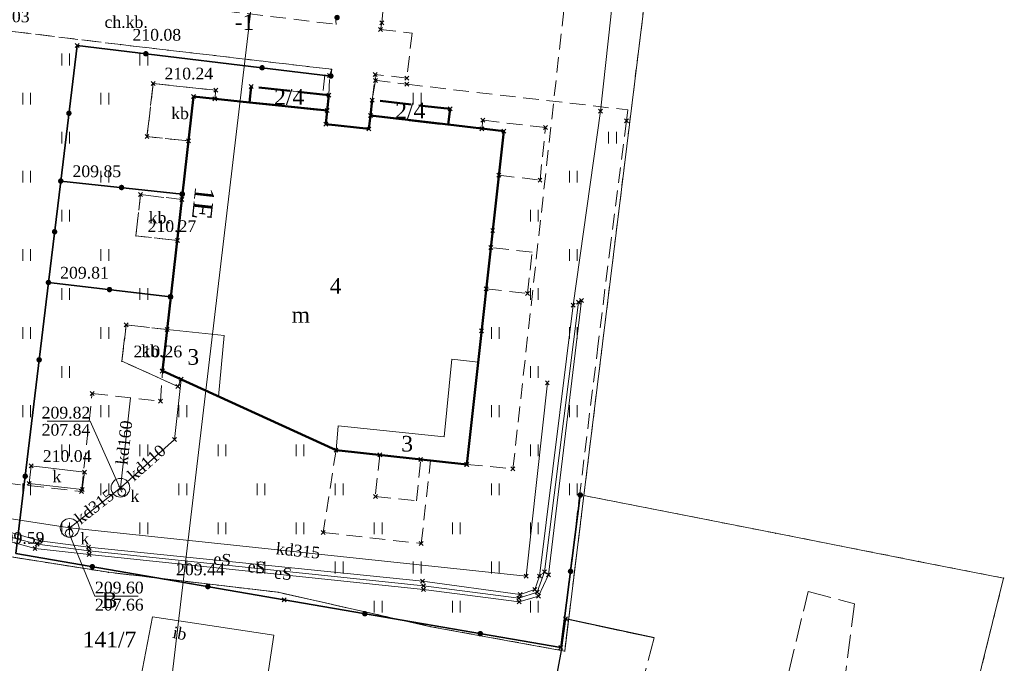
# Model space of a CAD drawing. Extents: x 7414218 to 7427513, y 5544630 to 5555035.
# Tile 14 of 46: x 7419598 to 7419661, y 5549512 to 5549553. Entities that reach past the tile are written whole.
import ezdxf
from ezdxf.enums import TextEntityAlignment as Align

# ---------------------------------------------------------------- set-up
doc = ezdxf.new("R2010")
doc.units = 0
for name, pattern in [('PRZER1-1', [1, 0.5, -0.5]), ('PRZER2-1', [1.5, 1, -0.5]), ('PRZER3-1', [2, 1.5, -0.5]), ('PRZER4-1', [2.5, 2, -0.5])]:
    doc.linetypes.add(name, pattern=pattern)
doc.layers.get('0').update_dxf_attribs({"linetype": 'CONTINUOUS'})
for name, color, linetype, lineweight in [('EGBA', 7, 'CONTINUOUS', 50), ('EGBA_O', 7, 'CONTINUOUS', 50), ('EGBN', 7, 'CONTINUOUS', 18), ('EGBN_O', 7, 'CONTINUOUS', 18), ('EGBP', 7, 'CONTINUOUS', 18), ('EGBP_O', 7, 'CONTINUOUS', 18), ('EGBU', 7, 'CONTINUOUS', 50), ('EGBU_O', 7, 'CONTINUOUS', 50), ('EGDE', 7, 'CONTINUOUS', 18), ('EGDE_O', 7, 'CONTINUOUS', 18), ('EGPG', 7, 'CONTINUOUS', 18), ('GEPADR_O', 7, 'CONTINUOUS', 18), ('GOSRBG', 7, 'CONTINUOUS', 18), ('GUPPRZ_O', 7, 'CONTINUOUS', 18), ('OTDI', 7, 'CONTINUOUS', 18), ('OTDI_O', 7, 'CONTINUOUS', 18), ('OTKC', 7, 'CONTINUOUS', 18), ('OTKC_O', 7, 'CONTINUOUS', 18), ('OTKJ', 7, 'CONTINUOUS', 18), ('OTKK', 7, 'CONTINUOUS', 25), ('OTKU', 7, 'CONTINUOUS', 18), ('OTKU_O', 7, 'CONTINUOUS', 18), ('OTOO', 7, 'CONTINUOUS', 35), ('OTRS', 7, 'CONTINUOUS', 13), ('OTRS_O', 7, 'CONTINUOUS', 13), ('OTZT', 7, 'CONTINUOUS', 18), ('SUPK', 7, 'CONTINUOUS', 18), ('SUPW', 7, 'CONTINUOUS', 18), ('SUPW_O', 7, 'CONTINUOUS', 18)]:
    doc.layers.add(name, color=color, linetype=linetype, lineweight=lineweight)
for name, color, linetype, lineweight, true_color in [('EGUG', 7, 'CONTINUOUS', 18, 0x008000), ('EGUG_O', 7, 'CONTINUOUS', 18, 0x008000), ('GSPPRB', 7, 'CONTINUOUS', 18, 0x80ffff), ('SUEP', 1, 'CONTINUOUS', 18, 0xff0000), ('SUEP_O', 1, 'CONTINUOUS', 18, 0xff0000), ('SUKP', 7, 'CONTINUOUS', 18, 0x803300), ('SUKP_O', 7, 'CONTINUOUS', 18, 0x803300), ('SUKU', 7, 'CONTINUOUS', 18, 0x803300), ('SUKU_O', 7, 'CONTINUOUS', 18, 0x803300)]:
    doc.layers.add(name, color=color, linetype=linetype, lineweight=lineweight, true_color=true_color)
doc.styles.add('Times New Roman', font='times.ttf')

# ---------------------------------------------------------------- blocks, each defined once
blk = doc.blocks.new('GSPWPS1')
blk.add_hatch(color=0).paths.add_polyline_path([(-0.045, 0), (-0.043467, -0.011647), (-0.038971, -0.0225), (-0.03182, -0.03182), (-0.0225, -0.038971), (-0.011647, -0.043467), (0, -0.045), (0.011647, -0.043467), (0.0225, -0.038971), (0.03182, -0.03182), (0.038971, -0.0225), (0.043467, -0.011647), (0.045, 0), (0.043467, 0.011647), (0.038971, 0.0225), (0.03182, 0.03182), (0.0225, 0.038971), (0.011647, 0.043467), (0, 0.045), (-0.011647, 0.043467), (-0.0225, 0.038971), (-0.03182, 0.03182), (-0.038971, 0.0225), (-0.043467, 0.011647)])
blk = doc.blocks.new('GSSUTR1')
at = {"color": 0}
for points in [[(-0.25666, 0.36165), (-0.25666, -0.38835)], [(0.24334, -0.38835), (0.24334, 0.36165)]]:
    blk.add_lwpolyline(points, dxfattribs=at)
blk = doc.blocks.new('GUPIWZ1_1')
at = {"color": 0}
blk.add_lwpolyline([(0, 0.25), (0.064705, 0.241481), (0.125, 0.216506), (0.176777, 0.176777), (0.216506, 0.125), (0.241481, 0.064705), (0.25, 0), (0.241481, -0.064705), (0.216506, -0.125), (0.176777, -0.176777), (0.125, -0.216506), (0.064705, -0.241481), (0, -0.25), (-0.064705, -0.241481), (-0.125, -0.216506), (-0.176777, -0.176777), (-0.216506, -0.125), (-0.241481, -0.064705), (-0.25, 0), (-0.241481, 0.064705), (-0.216506, 0.125), (-0.176777, 0.176777), (-0.125, 0.216506), (-0.064705, 0.241481)], close=True, dxfattribs=at)
blk = doc.blocks.new('GEPPGD1_2')
blk.add_hatch(color=0).paths.add_polyline_path([(0, -0.045), (0.013906, -0.042798), (0.02645, -0.036406), (0.036406, -0.02645), (0.042798, -0.013906), (0.045, 0), (0.042798, 0.013906), (0.036406, 0.02645), (0.02645, 0.036406), (0.013906, 0.042798), (0, 0.045), (-0.013906, 0.042798), (-0.02645, 0.036406), (-0.036406, 0.02645), (-0.042798, 0.013906), (-0.045, 0), (-0.042798, -0.013906), (-0.036406, -0.02645), (-0.02645, -0.036406), (-0.013906, -0.042798)])
blk = doc.blocks.new('GSPPRB0')
at = {"color": 0, "lineweight": 18}
for points in [[(-0.12726, -0.12726), (0.12726, 0.12726)], [(-0.12726, 0.12726), (0.12726, -0.12726)]]:
    blk.add_lwpolyline(points, dxfattribs=at)
blk = doc.blocks.new('KOLO')
blk.add_hatch(color=0).paths.add_polyline_path([(-0.175, 0), (-0.169037, -0.045293), (-0.151554, -0.0875), (-0.123744, -0.123744), (-0.0875, -0.151554), (-0.045293, -0.169037), (0, -0.175), (0.045293, -0.169037), (0.0875, -0.151554), (0.123744, -0.123744), (0.151554, -0.0875), (0.169037, -0.045293), (0.175, 0), (0.169037, 0.045293), (0.151554, 0.0875), (0.123744, 0.123744), (0.0875, 0.151554), (0.045293, 0.169037), (0, 0.175), (-0.045293, 0.169037), (-0.0875, 0.151554), (-0.123744, 0.123744), (-0.151554, 0.0875), (-0.169037, 0.045293)])
blk = doc.blocks.new('GSLKOG1')
blk.add_hatch(color=0).paths.add_polyline_path([(-0.175, 0), (-0.169037, -0.045293), (-0.151554, -0.0875), (-0.123744, -0.123744), (-0.0875, -0.151554), (-0.045293, -0.169037), (0, -0.175), (0.045293, -0.169037), (0.0875, -0.151554), (0.123744, -0.123744), (0.151554, -0.0875), (0.169037, -0.045293), (0.175, 0), (0.169037, 0.045293), (0.151554, 0.0875), (0.123744, 0.123744), (0.0875, 0.151554), (0.045293, 0.169037), (0, 0.175), (-0.045293, 0.169037), (-0.0875, 0.151554), (-0.123744, 0.123744), (-0.151554, 0.0875), (-0.169037, 0.045293)])

msp = doc.modelspace()

# ---------------------------------------------------------------- linework, layer by layer
at = {"layer": 'EGBA', "linetype": 'PRZER4-1', "lineweight": 50, "elevation": 10.18}
for points in [[(7419617.6, 5549548.34), (7419612.62, 5549548.88), (7419612.52, 5549547.87), (7419617.5, 5549547.35)], [(7419625.36, 5549547.46), (7419620.38, 5549548.02), (7419620.27, 5549547.03), (7419625.24, 5549546.45)]]:
    msp.add_lwpolyline(points, close=True, dxfattribs=at)
at = {"layer": 'EGBN', "linetype": 'Continuous', "lineweight": 18, "elevation": 10.18}
for points in [[(7419628.81, 5549546.04), (7419625.24, 5549546.45), (7419620.27, 5549547.03), (7419620.17, 5549546.17), (7419617.41, 5549546.48), (7419617.5, 5549547.35), (7419612.52, 5549547.87), (7419608.94, 5549548.25), (7419607.26, 5549533.34), (7419610.89, 5549532.95), (7419610.53, 5549529.06), (7419618.06, 5549525.63), (7419618.19, 5549527.17), (7419624.98, 5549526.48), (7419625.47, 5549531.44), (7419627.17, 5549531.26)], [(7419610.89, 5549532.95), (7419607.26, 5549533.34), (7419606.95, 5549530.69), (7419610.53, 5549529.06)], [(7419627.17, 5549531.26), (7419625.47, 5549531.44), (7419624.98, 5549526.48), (7419618.19, 5549527.17), (7419618.06, 5549525.63), (7419626.44, 5549524.71)]]:
    msp.add_lwpolyline(points, close=True, dxfattribs=at)
at = {"layer": 'EGBP', "linetype": 'PRZER2-1', "lineweight": 18, "elevation": 10.18}
msp.add_lwpolyline([(7419617.24, 5549520.35), (7419623.52, 5549519.65), (7419624.11, 5549524.97), (7419626.44, 5549524.71), (7419629.39, 5549524.43), (7419635, 5549575), (7419632.06, 5549575.33), (7419616.61, 5549577.04), (7419612.16, 5549577.51), (7419611.65, 5549577.57), (7419610.7, 5549571.15), (7419611.46, 5549571.11), (7419611.39, 5549570.5), (7419610.5, 5549562.51), (7419598.88, 5549563.7), (7419598.07, 5549556.08), (7419593, 5549556.64), (7419589.41, 5549524.35), (7419601.76, 5549522.98), (7419602.45, 5549529.25), (7419606.83, 5549528.76), (7419606.95, 5549530.69), (7419618.06, 5549525.63)], close=True, dxfattribs=at)
at = {"layer": 'EGBU', "linetype": 'Continuous', "lineweight": 50, "elevation": 10.18}
msp.add_lwpolyline([(7419628.81, 5549546.04), (7419625.24, 5549546.45), (7419620.27, 5549547.03), (7419620.17, 5549546.17), (7419617.41, 5549546.48), (7419617.5, 5549547.35), (7419612.52, 5549547.87), (7419608.94, 5549548.25), (7419606.95, 5549530.69), (7419618.06, 5549525.63), (7419626.44, 5549524.71)], close=True, dxfattribs=at)
at = {"layer": 'EGDE', "linetype": 'Continuous', "lineweight": 18, "elevation": 10.22}
for points in [[(7419584.48, 5549588.54), (7419583.97, 5549584.15), (7419576.9, 5549524.47), (7419548.95, 5549525.8), (7419545.1, 5549496.74), (7419544.93, 5549489.31), (7419544.8, 5549485.24), (7419544.69, 5549480.72), (7419544.89, 5549471.11), (7419565, 5549479.26), (7419573.33, 5549482.63), (7419584.47, 5549486.29), (7419591.52, 5549488.59), (7419593.29, 5549511.25), (7419593.83, 5549518.16), (7419595.52, 5549519.07), (7419603.49, 5549517.81), (7419614.36, 5549516.53), (7419624.13, 5549514.33), (7419632.7, 5549512.77), (7419633.93, 5549522.72), (7419641.13, 5549581.31), (7419641.23, 5549582.15)], [(7419660.8, 5549517.44), (7419655.34, 5549518.51), (7419646.21, 5549520.31), (7419633.93, 5549522.72), (7419632.7, 5549512.77), (7419624.13, 5549514.33), (7419614.36, 5549516.53), (7419603.49, 5549517.81), (7419595.52, 5549519.07), (7419593.83, 5549518.16), (7419593.29, 5549511.25), (7419606.11, 5549508.44), (7419612.4, 5549507.07), (7419623.07, 5549505.87), (7419627.28, 5549505.28), (7419641.46, 5549502.34), (7419654.23, 5549500.83), (7419657.28, 5549503.25)]]:
    msp.add_lwpolyline(points, close=True, dxfattribs=at)
at = {"layer": 'EGUG', "linetype": 'PRZER1-1', "lineweight": 18, "elevation": 10.08}
for points in [[(7419584.47, 5549486.29), (7419591.52, 5549488.59), (7419593.29, 5549511.25), (7419593.83, 5549518.16), (7419595.52, 5549519.07), (7419603.49, 5549517.81), (7419614.36, 5549516.53), (7419624.13, 5549514.33), (7419632.7, 5549512.77), (7419633.93, 5549522.72), (7419641.13, 5549581.31), (7419641.23, 5549582.15), (7419584.48, 5549588.54), (7419583.97, 5549584.15), (7419576.9, 5549524.47), (7419548.95, 5549525.8), (7419545.1, 5549496.74), (7419544.93, 5549489.31), (7419544.8, 5549485.24), (7419544.69, 5549480.72), (7419544.89, 5549471.11), (7419565, 5549479.26), (7419573.33, 5549482.63)], [(7419624.13, 5549514.33), (7419614.36, 5549516.53), (7419603.49, 5549517.81), (7419595.52, 5549519.07), (7419593.83, 5549518.16), (7419593.29, 5549511.25), (7419606.11, 5549508.44), (7419612.4, 5549507.07), (7419623.07, 5549505.87), (7419627.28, 5549505.28), (7419641.46, 5549502.34), (7419654.23, 5549500.83), (7419657.28, 5549503.25), (7419660.8, 5549517.44), (7419655.34, 5549518.51), (7419646.21, 5549520.31), (7419633.93, 5549522.72), (7419632.7, 5549512.77)]]:
    msp.add_lwpolyline(points, close=True, dxfattribs=at)
at = {"layer": 'GOSRBG', "linetype": 'Continuous', "lineweight": 18, "elevation": 10.04}
msp.add_lwpolyline([(7419615.774, 5549580.427), (7419627.462, 5549681.489), (7419471.968, 5549660.82), (7419431.639, 5549636.152), (7419428.19, 5549596.998), (7419413.018, 5549502.167), (7419456.743, 5549498.498), (7419481.58, 5549497.212), (7419522.704, 5549494.583), (7419537.085, 5549494.391), (7419547.298, 5549493.821), (7419605.188, 5549491.067)], close=True, dxfattribs=at)
at = {"layer": 'GUPPRZ_O', "linetype": 'Continuous', "lineweight": 13, "elevation": 10.8, "flags": 128}
for points in [[(7419604.35, 5549522.94), (7419602.33, 5549527.475), (7419599.57, 5549527.475)], [(7419600.98, 5549520.3), (7419602.63, 5549516.285), (7419605.39, 5549516.285)]]:
    msp.add_lwpolyline(points, dxfattribs=at)
at = {"layer": 'OTDI', "linetype": 'Continuous', "lineweight": 18, "elevation": 10.18}
msp.add_lwpolyline([(7419613.23, 5549508.14), (7419605.25, 5549509.42), (7419606.31, 5549514.96), (7419614.09, 5549513.78)], close=True, dxfattribs=at)
at = {"layer": 'OTKC', "linetype": 'PRZER2-1', "lineweight": 18, "elevation": 10.18}
for points in [[(7419621.16, 5549555.16), (7419621, 5549552.96), (7419620.9, 5549552.54), (7419622.93, 5549552.31), (7419622.6, 5549549.43), (7419620.57, 5549549.66), (7419620.59, 5549549.28), (7419620.38, 5549548.02), (7419620.27, 5549547.03), (7419620.17, 5549546.17), (7419617.41, 5549546.48), (7419617.5, 5549547.35), (7419617.6, 5549548.34), (7419617.65, 5549549.59), (7419617.79, 5549549.99), (7419604.28, 5549551.57), (7419594.58, 5549552.75)], [(7419604.93, 5549554.45), (7419618.08, 5549552.86), (7419618.03, 5549553.3)]]:
    msp.add_lwpolyline(points, dxfattribs=at)
at = {"layer": 'OTKJ', "linetype": 'PRZER3-1', "lineweight": 18, "elevation": 10.18}
for points in [[(7419645.64, 5549505.61), (7419648.29, 5549516.59), (7419651.26, 5549515.8), (7419650.05, 5549506.48)], [(7419631.69, 5549508.61), (7419632.46, 5549512.67), (7419632.76, 5549514.83), (7419638.43, 5549513.61), (7419636.34, 5549505.65)]]:
    msp.add_lwpolyline(points, dxfattribs=at)
at = {"layer": 'OTKK', "linetype": 'Continuous', "lineweight": 25, "elevation": 10.18}
msp.add_lwpolyline([(7419638.43, 5549513.61), (7419632.76, 5549514.83), (7419632.46, 5549512.67), (7419631.69, 5549508.61)], dxfattribs=at)
at = {"layer": 'OTKU', "linetype": 'PRZER3-1', "lineweight": 18, "elevation": 10.18}
for points in [[(7419606.36, 5549549.08), (7419610.36, 5549548.65), (7419610.3, 5549548.093), (7419608.94, 5549548.25), (7419608.61, 5549545.41), (7419605.96, 5549545.68)], [(7419608.19, 5549541.66), (7419607.91, 5549539.04), (7419605.25, 5549539.33), (7419605.55, 5549541.97)], [(7419608.145, 5549530.156), (7419607.94, 5549529.7), (7419604.35, 5549531.31), (7419604.63, 5549533.64), (7419607.26, 5549533.34), (7419606.93, 5549530.67)]]:
    msp.add_lwpolyline(points, close=True, dxfattribs=at)
at = {"layer": 'OTOO', "linetype": 'Continuous', "lineweight": 35, "elevation": 10.18}
for points in [[(7419617.73, 5549549.56), (7419601.48, 5549551.51), (7419600.44, 5549542.84)], [(7419599.65, 5549536.35), (7419600.44, 5549542.84)], [(7419600.44, 5549542.84), (7419608.22, 5549542.01)], [(7419597.57, 5549519.01), (7419599.65, 5549536.35)], [(7419599.65, 5549536.35), (7419607.47, 5549535.44)], [(7419633.7, 5549522.75), (7419632.45, 5549512.99), (7419614.75, 5549516.05), (7419597.57, 5549519.01)]]:
    msp.add_lwpolyline(points, dxfattribs=at)
at = {"layer": 'OTZT', "linetype": 'PRZER2-1', "lineweight": 18, "elevation": 10.1}
msp.add_lwpolyline([(7419594.58, 5549552.75), (7419604.28, 5549551.57), (7419617.79, 5549549.99), (7419617.73, 5549549.56), (7419617.35, 5549549.63), (7419617.2, 5549548.38), (7419612.62, 5549548.88), (7419612.52, 5549547.87), (7419610.3, 5549548.093), (7419610.36, 5549548.65), (7419606.36, 5549549.08), (7419605.96, 5549545.68), (7419608.61, 5549545.41), (7419608.22, 5549542.01), (7419608.19, 5549541.66), (7419605.55, 5549541.97), (7419605.25, 5549539.33), (7419607.91, 5549539.04), (7419607.47, 5549535.44), (7419607.26, 5549533.34), (7419604.63, 5549533.64), (7419604.35, 5549531.31), (7419607.94, 5549529.7), (7419608.145, 5549530.156), (7419618.06, 5549525.63), (7419620.86, 5549525.32), (7419620.58, 5549522.66), (7419623.21, 5549522.38), (7419623.48, 5549525.03), (7419626.42, 5549524.7), (7419627.38, 5549533.25), (7419627.67, 5549535.95), (7419630.32, 5549535.65), (7419630.62, 5549538.29), (7419627.97, 5549538.58), (7419628.09, 5549539.68), (7419628.48, 5549543.21), (7419631.12, 5549542.9), (7419631.48, 5549546.26), (7419627.46, 5549546.73), (7419627.396, 5549546.184), (7419625.24, 5549546.45), (7419620.27, 5549547.03), (7419620.38, 5549548.02), (7419620.53, 5549549.29), (7419622.6, 5549549.03), (7419636.74, 5549547.39), (7419636.65, 5549546.69), (7419635.65, 5549538.9), (7419634.85, 5549532.45), (7419633.71, 5549523.2), (7419632.45, 5549512.99), (7419622.38, 5549514.73), (7419614.75, 5549516.05), (7419607.07, 5549517.37), (7419597.57, 5549519.01)], dxfattribs=at)
at = {"layer": 'SUEP', "linetype": 'Continuous', "lineweight": 18, "elevation": 10.14}
for points in [[(7419548.836, 5549514.06), (7419549.961, 5549519.819), (7419550.164, 5549524.279), (7419551.642, 5549525.162), (7419566.976, 5549523.877), (7419572.322, 5549523.323), (7419578.613, 5549522.674), (7419593.718, 5549520.814), (7419597.186, 5549520.377), (7419599.092, 5549519.813), (7419602.219, 5549519.42), (7419623.589, 5549517.246), (7419629.852, 5549516.385), (7419630.785, 5549516.715), (7419631.087, 5549517.572), (7419633.249, 5549534.902), (7419634.99, 5549547.315), (7419635.664, 5549553.345), (7419637.39, 5549573.58), (7419637.97, 5549574.19)], [(7419548.836, 5549514.06), (7419550.428, 5549520.012), (7419550.497, 5549524.106), (7419551.693, 5549524.764), (7419566.885, 5549523.666), (7419572.253, 5549523.095), (7419578.582, 5549522.449), (7419593.673, 5549520.563), (7419597.316, 5549520.038), (7419598.925, 5549519.605), (7419602.265, 5549519.178), (7419623.665, 5549516.942), (7419629.758, 5549516.149), (7419630.937, 5549516.534), (7419631.414, 5549517.838), (7419633.575, 5549535.092), (7419633.777, 5549535.199)], [(7419633.777, 5549535.199), (7419631.664, 5549517.65), (7419631.031, 5549516.276), (7419629.779, 5549515.922), (7419623.657, 5549516.714), (7419602.25, 5549518.957), (7419598.79, 5549519.328), (7419597.327, 5549519.742), (7419593.645, 5549520.357), (7419578.563, 5549522.114), (7419572.224, 5549522.87), (7419566.885, 5549523.426), (7419552.028, 5549524.579), (7419550.875, 5549523.888), (7419550.662, 5549522.413), (7419549.66, 5549520.76)]]:
    msp.add_lwpolyline(points, dxfattribs=at)
at = {"layer": 'SUKP', "linetype": 'Continuous', "lineweight": 18, "elevation": 10.14}
for points in [[(7419631.59, 5549529.93), (7419630.23, 5549517.57), (7419601.01, 5549520.65)], [(7419608.14, 5549530.15), (7419607.72, 5549526.3), (7419604.26, 5549523.22)], [(7419604.26, 5549523.22), (7419604.9, 5549528.98)], [(7419601.01, 5549520.65), (7419604.26, 5549523.22)], [(7419588.03, 5549499.07), (7419590.15, 5549498.93), (7419592.52, 5549521.96), (7419601.01, 5549520.65)]]:
    msp.add_lwpolyline(points, dxfattribs=at)
at = {"layer": 'SUKU', "linetype": 'Continuous', "lineweight": 18, "elevation": 10.14}
msp.add_lwpolyline([(7419598.41, 5549523.5), (7419598.54, 5549524.62), (7419601.967, 5549524.222), (7419601.82, 5549523.1)], close=True, dxfattribs=at)
at = {"layer": 'SUPK', "linetype": 'Continuous', "lineweight": 18, "elevation": 10.14}
for points in [[(7419604.26, 5549522.62, -1), (7419604.26, 5549523.82, -1)], [(7419601.01, 5549520.05, -1), (7419601.01, 5549521.25, -1)]]:
    msp.add_lwpolyline(points, format="xyb", close=True, dxfattribs=at)

# ---------------------------------------------------------------- block references
at = {"layer": 'EGPG', "linetype": 'Continuous', "lineweight": 18}
for p in [(7419633.93, 5549522.72, 10.24), (7419646.21, 5549520.31, 10.24), (7419655.34, 5549518.51, 10.24), (7419603.49, 5549517.81, 10.24), (7419660.8, 5549517.44, 10.24), (7419614.36, 5549516.53, 10.24), (7419624.13, 5549514.33, 10.24), (7419632.7, 5549512.77, 10.24)]:
    msp.add_blockref('GEPPGD1_2', p, dxfattribs=at)
at = {"layer": 'GSPPRB', "linetype": 'Continuous', "lineweight": 18}
for p in [(7419621, 5549552.96, 10.28), (7419620.9, 5549552.54, 10.28), (7419601.48, 5549551.51, 10.28), (7419617.65, 5549549.59, 10.28), (7419620.57, 5549549.66, 10.28), (7419620.59, 5549549.28, 10.28), (7419622.6, 5549549.43, 10.28), (7419606.36, 5549549.08, 10.28), (7419610.36, 5549548.65, 10.28), (7419612.62, 5549548.88, 10.28), (7419622.6, 5549549.03, 10.28), (7419608.94, 5549548.25, 10.28), (7419610.3, 5549548.093, 10.28), (7419617.6, 5549548.34, 10.28), (7419620.38, 5549548.02, 10.28), (7419617.5, 5549547.35, 10.28), (7419625.36, 5549547.46, 10.28), (7419634.99, 5549547.315, 10.28), (7419620.27, 5549547.03, 10.28), (7419627.46, 5549546.73, 10.28), (7419636.65, 5549546.69, 10.28), (7419617.41, 5549546.48, 10.28), (7419617.41, 5549546.48, 10.28), (7419620.17, 5549546.17, 10.28), (7419620.17, 5549546.17, 10.28), (7419627.396, 5549546.184, 10.28), (7419628.81, 5549546.04, 10.28), (7419631.48, 5549546.26, 10.28), (7419605.96, 5549545.68, 10.28), (7419608.61, 5549545.41, 10.28), (7419628.48, 5549543.21, 10.28), (7419631.12, 5549542.9, 10.28), (7419605.55, 5549541.97, 10.28), (7419608.19, 5549541.66, 10.28), (7419608.22, 5549542.01, 10.28), (7419628.09, 5549539.68, 10.28), (7419607.91, 5549539.04, 10.28), (7419627.97, 5549538.58, 10.28), (7419627.67, 5549535.95, 10.28), (7419607.47, 5549535.44, 10.28), (7419630.32, 5549535.65, 10.28), (7419633.249, 5549534.902, 10.28), (7419633.575, 5549535.092, 10.28), (7419633.777, 5549535.199, 10.28), (7419604.63, 5549533.64, 10.28), (7419607.26, 5549533.34, 10.28), (7419627.38, 5549533.25, 10.28), (7419606.93, 5549530.67, 10.28), (7419606.95, 5549530.69, 10.28), (7419607.94, 5549529.7, 10.28), (7419608.145, 5549530.156, 10.28), (7419631.59, 5549529.93, 10.28), (7419602.45, 5549529.25, 10.28), (7419606.83, 5549528.76, 10.28), (7419607.72, 5549526.3, 10.28), (7419618.06, 5549525.63, 10.28), (7419620.86, 5549525.32, 10.28), (7419598.54, 5549524.62, 10.28), (7419623.48, 5549525.03, 10.28), (7419626.42, 5549524.7, 10.28), (7419626.44, 5549524.71, 10.28), (7419601.967, 5549524.222, 10.28), (7419629.39, 5549524.43, 10.28), (7419598.41, 5549523.5, 10.28), (7419601.76, 5549522.98, 10.28), (7419601.82, 5549523.1, 10.28), (7419604.26, 5549523.22, 10.28), (7419620.58, 5549522.66, 10.28), (7419601.01, 5549520.65, 10.28), (7419617.24, 5549520.35, 10.28), (7419598.925, 5549519.605, 10.28), (7419599.092, 5549519.813, 10.28), (7419623.52, 5549519.65, 10.28), (7419598.79, 5549519.328, 10.28), (7419602.219, 5549519.42, 10.28), (7419602.25, 5549518.957, 10.28), (7419602.265, 5549519.178, 10.28), (7419631.414, 5549517.838, 10.28), (7419631.664, 5549517.65, 10.28), (7419623.589, 5549517.246, 10.28), (7419630.23, 5549517.57, 10.28), (7419631.087, 5549517.572, 10.28), (7419623.657, 5549516.714, 10.28), (7419623.665, 5549516.942, 10.28), (7419629.852, 5549516.385, 10.28), (7419630.785, 5549516.715, 10.28), (7419630.937, 5549516.534, 10.28), (7419614.75, 5549516.05, 10.28), (7419629.758, 5549516.149, 10.28), (7419629.779, 5549515.922, 10.28), (7419631.031, 5549516.276, 10.28), (7419632.76, 5549514.83, 10.28), (7419632.45, 5549512.99, 10.28)]:
    msp.add_blockref('GSPPRB0', p, dxfattribs=at)
at = {"layer": 'OTOO', "linetype": 'Continuous', "lineweight": 35}
for name, p, rotation in [('GSLKOG1', (7419618.13, 5549553.3, 10.18), 173.2450500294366), ('KOLO', (7419605.882, 5549550.982, 10.18), 173.1572265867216), ('KOLO', (7419605.882, 5549550.982, 10.18), 173.1572265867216), ('KOLO', (7419613.328, 5549550.088, 10.18), 173.1572265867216), ('KOLO', (7419613.328, 5549550.088, 10.18), 173.1572265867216), ('GSLKOG1', (7419617.73, 5549549.56, 10.18), 173.1572265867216), ('KOLO', (7419600.96, 5549547.175, 10.18), 263.1598324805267), ('KOLO', (7419600.96, 5549547.175, 10.18), 263.1598324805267), ('GSLKOG1', (7419600.44, 5549542.84, 10.18), 83.05977304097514), ('GSLKOG1', (7419600.44, 5549542.84, 10.18), 263.1598324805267), ('GSLKOG1', (7419600.44, 5549542.84, 10.18), 353.9105009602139), ('KOLO', (7419604.33, 5549542.425, 10.18), 353.9105009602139), ('KOLO', (7419604.33, 5549542.425, 10.18), 353.9105009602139), ('GSLKOG1', (7419608.22, 5549542.01, 10.18), 353.9105009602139), ('KOLO', (7419600.045, 5549539.595, 10.18), 83.05977304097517), ('KOLO', (7419600.045, 5549539.595, 10.18), 83.05977304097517), ('GSLKOG1', (7419599.65, 5549536.35, 10.18), 83.05977304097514), ('GSLKOG1', (7419599.65, 5549536.35, 10.18), 83.1598324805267), ('GSLKOG1', (7419599.65, 5549536.35, 10.18), 353.3624418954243), ('KOLO', (7419603.56, 5549535.895, 10.18), 353.3624418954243), ('KOLO', (7419603.56, 5549535.895, 10.18), 353.3624418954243), ('GSLKOG1', (7419607.47, 5549535.44, 10.18), 353.3624418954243), ('KOLO', (7419599.057, 5549531.403, 10.18), 83.1598324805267), ('KOLO', (7419599.057, 5549531.403, 10.18), 83.1598324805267), ('KOLO', (7419598.163, 5549523.957, 10.18), 83.1598324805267), ('KOLO', (7419598.163, 5549523.957, 10.18), 83.1598324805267), ('GSLKOG1', (7419633.7, 5549522.75, 10.18), 262.7016451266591), ('KOLO', (7419602.464, 5549518.167, 10.18), 170.2242939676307), ('KOLO', (7419602.464, 5549518.167, 10.18), 170.2242939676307), ('KOLO', (7419633.075, 5549517.87, 10.18), 262.7016451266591), ('KOLO', (7419633.075, 5549517.87, 10.18), 262.7016451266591), ('KOLO', (7419609.856, 5549516.893, 10.18), 170.2242939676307), ('KOLO', (7419609.856, 5549516.893, 10.18), 170.2242939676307), ('KOLO', (7419619.905, 5549515.159, 10.18), 170.1915789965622), ('KOLO', (7419619.905, 5549515.159, 10.18), 170.1915789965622), ('KOLO', (7419627.295, 5549513.881, 10.18), 170.1915789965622), ('KOLO', (7419627.295, 5549513.881, 10.18), 170.1915789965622)]:
    msp.add_blockref(name, p, dxfattribs=dict(at, rotation=rotation))
at = {"layer": 'OTRS', "linetype": 'Continuous', "lineweight": 13}
for p in [(7419604.28, 5549551.57, 10.08), (7419606.33, 5549549.09, 10.08), (7419600.44, 5549542.84, 10.08), (7419605.25, 5549539.33, 10.08), (7419599.65, 5549536.35, 10.08), (7419604.35, 5549531.31, 10.08), (7419598.54, 5549524.62, 10.08), (7419607.07, 5549517.37, 10.08)]:
    msp.add_blockref('GSPWPS1', p, dxfattribs=at)
at = {"layer": 'OTZT', "linetype": 'Continuous', "lineweight": 18}
for p in [(7419600.765, 5549550.63, 10.1), (7419605.765, 5549550.63, 10.1), (7419598.265, 5549548.13, 10.1), (7419603.265, 5549548.13, 10.1), (7419623.265, 5549548.13, 10.1), (7419600.765, 5549545.63, 10.1), (7419635.765, 5549545.63, 10.1), (7419598.265, 5549543.13, 10.1), (7419603.265, 5549543.13, 10.1), (7419633.265, 5549543.13, 10.1), (7419600.765, 5549540.63, 10.1), (7419630.765, 5549540.63, 10.1), (7419598.265, 5549538.13, 10.1), (7419603.265, 5549538.13, 10.1), (7419633.265, 5549538.13, 10.1), (7419600.765, 5549535.63, 10.1), (7419605.765, 5549535.63, 10.1), (7419630.765, 5549535.63, 10.1), (7419598.265, 5549533.13, 10.1), (7419603.265, 5549533.13, 10.1), (7419628.265, 5549533.13, 10.1), (7419633.265, 5549533.13, 10.1), (7419600.765, 5549530.63, 10.1), (7419630.765, 5549530.63, 10.1), (7419598.265, 5549528.13, 10.1), (7419603.265, 5549528.13, 10.1), (7419608.265, 5549528.13, 10.1), (7419628.265, 5549528.13, 10.1), (7419633.265, 5549528.13, 10.1), (7419600.765, 5549525.63, 10.1), (7419605.765, 5549525.63, 10.1), (7419610.765, 5549525.63, 10.1), (7419615.765, 5549525.63, 10.1), (7419630.765, 5549525.63, 10.1), (7419598.265, 5549523.13, 10.1), (7419603.265, 5549523.13, 10.1), (7419608.265, 5549523.13, 10.1), (7419613.265, 5549523.13, 10.1), (7419618.265, 5549523.13, 10.1), (7419628.265, 5549523.13, 10.1), (7419633.265, 5549523.13, 10.1), (7419600.765, 5549520.63, 10.1), (7419605.765, 5549520.63, 10.1), (7419610.765, 5549520.63, 10.1), (7419615.765, 5549520.63, 10.1), (7419620.765, 5549520.63, 10.1), (7419625.765, 5549520.63, 10.1), (7419630.765, 5549520.63, 10.1), (7419608.265, 5549518.13, 10.1), (7419613.265, 5549518.13, 10.1), (7419618.265, 5549518.13, 10.1), (7419623.265, 5549518.13, 10.1), (7419628.265, 5549518.13, 10.1), (7419620.765, 5549515.63, 10.1), (7419625.765, 5549515.63, 10.1), (7419630.765, 5549515.63, 10.1)]:
    msp.add_blockref('GSSUTR1', p, dxfattribs=at)
at = {"layer": 'SUPW', "linetype": 'Continuous', "lineweight": 18}
for p in [(7419604.35, 5549522.94, 10.18), (7419600.98, 5549520.3, 10.18)]:
    msp.add_blockref('GUPIWZ1_1', p, dxfattribs=at)

# ---------------------------------------------------------------- texts
at = {"layer": 'EGBA_O', "linetype": 'Continuous', "lineweight": 0, "style": 'Times New Roman'}
for p in [(7419615.06, 5549547.72, 10.8), (7419622.815, 5549546.85, 10.8)]:
    msp.add_text('2/4', height=1, dxfattribs=at).set_placement(p, align=Align.CENTER)
at = {"layer": 'EGBN_O', "linetype": 'Continuous', "lineweight": 0, "style": 'Times New Roman'}
for s, p in [('4', (7419618.035, 5549535.636, 10.8)), ('3', (7419608.92, 5549531.088, 10.8)), ('3', (7419622.615, 5549525.535, 10.8))]:
    msp.add_text(s, height=1, dxfattribs=at).set_placement(p, align=Align.CENTER)
at = {"layer": 'EGBP_O', "linetype": 'Continuous', "lineweight": 0, "style": 'Times New Roman'}
msp.add_text('-1', height=1, dxfattribs=at).set_placement((7419612.205, 5549552.511, 10.8), align=Align.CENTER)
at = {"layer": 'EGBU_O', "linetype": 'Continuous', "lineweight": 0, "style": 'Times New Roman'}
msp.add_text('m', height=1, dxfattribs=at).set_placement((7419615.22, 5549533.775, 10.8))
at = {"layer": 'EGDE_O', "linetype": 'Continuous', "lineweight": 0, "style": 'Times New Roman'}
msp.add_text('141/7', height=1, dxfattribs=at).set_placement((7419603.56, 5549513.011, 10.8), align=Align.CENTER)
at = {"layer": 'EGUG_O', "linetype": 'Continuous', "lineweight": 0, "style": 'Times New Roman'}
msp.add_text('B', height=1, dxfattribs=at).set_placement((7419603.56, 5549515.534, 10.8), align=Align.CENTER)
at = {"layer": 'GEPADR_O', "linetype": 'Continuous', "lineweight": 0, "style": 'Times New Roman'}
msp.add_text('1E', height=1.25, rotation=263.79212, dxfattribs=at).set_placement((7419608.943, 5549541.488, 10.8), align=Align.CENTER)
at = {"layer": 'GUPPRZ_O', "linetype": 'Continuous', "lineweight": 0, "style": 'Times New Roman'}
for s, p in [('209.82', (7419602.33, 5549527.648, 10.8)), ('207.84', (7419602.33, 5549526.553, 10.8))]:
    msp.add_text(s, height=0.75, rotation=360, dxfattribs=at).set_placement(p, align=Align.RIGHT)
for s, p in [('209.60', (7419602.63, 5549516.458, 10.8)), ('207.66', (7419602.63, 5549515.363, 10.8))]:
    msp.add_text(s, height=0.75, rotation=360, dxfattribs=at).set_placement(p)
at = {"layer": 'OTDI_O', "linetype": 'Continuous', "lineweight": 0, "style": 'Times New Roman'}
msp.add_text('ib', height=0.75, rotation=349.486, dxfattribs=at).set_placement((7419607.55, 5549513.62, 10.8))
at = {"layer": 'OTKC_O', "linetype": 'Continuous', "lineweight": 0, "style": 'Times New Roman'}
msp.add_text('ch.kb.', height=0.75, rotation=360, dxfattribs=at).set_placement((7419603.24, 5549552.64, 10.8))
at = {"layer": 'OTKU_O', "linetype": 'Continuous', "lineweight": 0, "style": 'Times New Roman'}
for p in [(7419607.51, 5549546.8, 10.8), (7419606.07, 5549540.13, 10.8), (7419605.6, 5549531.59, 10.8)]:
    msp.add_text('kb.', height=0.75, rotation=360, dxfattribs=at).set_placement(p)
at = {"layer": 'OTRS_O', "linetype": 'Continuous', "lineweight": 0, "style": 'Times New Roman'}
for s, p in [('210.03', (7419595.33, 5549553, 10.8)), ('210.08', (7419605.03, 5549551.82, 10.8)), ('210.24', (7419607.08, 5549549.34, 10.8)), ('209.85', (7419601.19, 5549543.09, 10.8)), ('210.27', (7419606, 5549539.58, 10.8)), ('209.81', (7419600.4, 5549536.6, 10.8)), ('210.26', (7419605.1, 5549531.56, 10.8)), ('209.59', (7419596.28, 5549519.63, 10.8)), ('209.44', (7419607.82, 5549517.62, 10.8))]:
    msp.add_text(s, height=0.75, dxfattribs=at).set_placement(p)
msp.add_text('210.04', height=0.75, rotation=360, dxfattribs=at).set_placement((7419599.29, 5549524.87, 10.8))
at = {"layer": 'SUEP_O', "linetype": 'Continuous', "lineweight": 0, "style": 'Times New Roman'}
for rotation, p in [(354.191, (7419610.741, 5549518.262, 10.8)), (354.035, (7419612.94, 5549517.772, 10.8)), (354.018, (7419614.64, 5549517.362, 10.8))]:
    msp.add_text('eS', height=0.75, rotation=rotation, dxfattribs=at).set_placement(p, align=Align.CENTER)
at = {"layer": 'SUKP_O', "linetype": 'Continuous', "lineweight": 0, "style": 'Times New Roman'}
for s, rotation, p in [('kd160', 83.66, (7419604.868, 5549526.068, 10.8)), ('kd110', 41.67499, (7419606.183, 5549524.544, 10.8)), ('kd315', 38.33601, (7419602.82, 5549521.713, 10.8)), ('kd315', 353.98284, (7419615.59, 5549518.822, 10.8))]:
    msp.add_text(s, height=0.75, rotation=rotation, dxfattribs=at).set_placement(p, align=Align.CENTER)
at = {"layer": 'SUKU_O', "linetype": 'Continuous', "lineweight": 0, "style": 'Times New Roman'}
msp.add_text('k', height=0.75, rotation=360, dxfattribs=at).set_placement((7419600.19, 5549523.57, 10.8), align=Align.CENTER)
at = {"layer": 'SUPW_O', "linetype": 'Continuous', "lineweight": 0, "style": 'Times New Roman'}
for p in [(7419605.47, 5549522.31, 10.8), (7419602.26, 5549519.59, 10.8)]:
    msp.add_text('k', height=0.75, rotation=360, dxfattribs=at).set_placement(p, align=Align.RIGHT)

doc.saveas('drawing.dxf')
